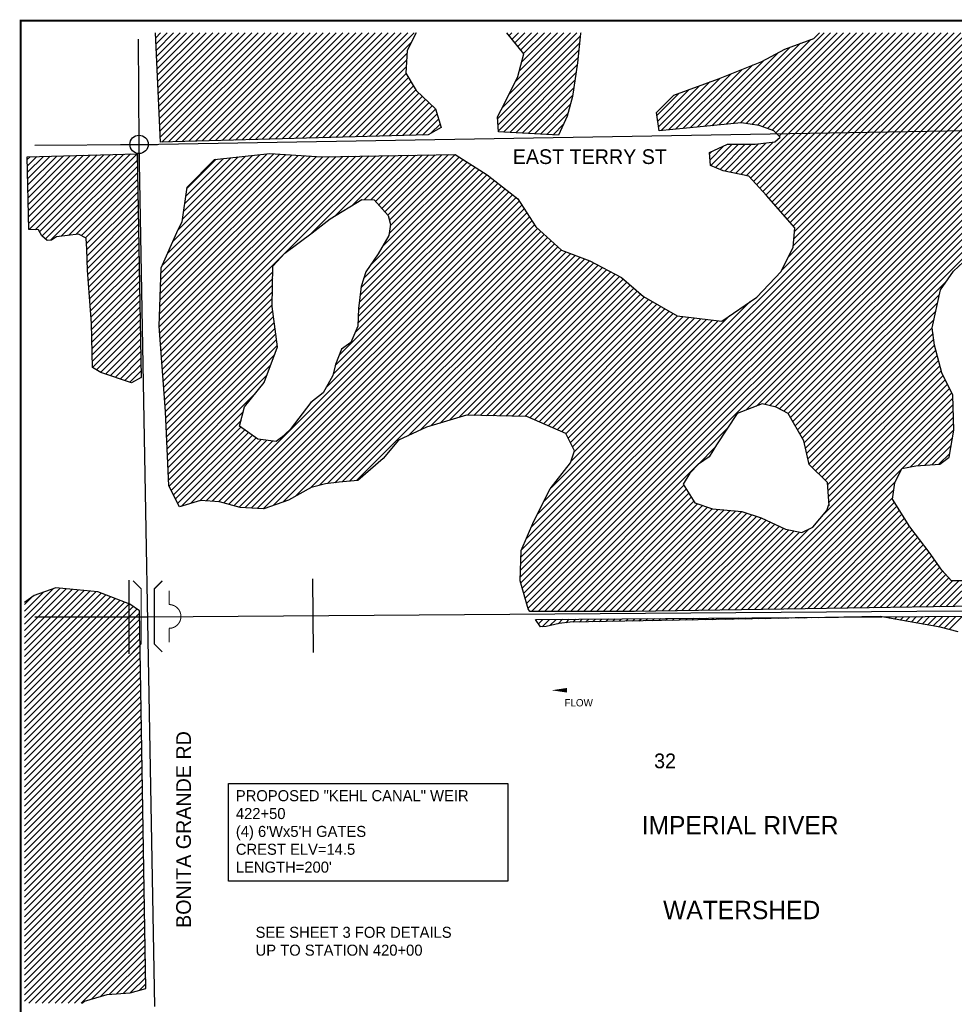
# Model space of a CAD drawing. Extents: x 257397 to 273407, y 721985 to 732703.
# Tile 2 of 4: x 257397 to 262477, y 727349 to 732703. Entities that reach past the tile are written whole.
import ezdxf
from ezdxf.enums import TextEntityAlignment as Align

# ---------------------------------------------------------------- set-up
doc = ezdxf.new("R2010")
doc.units = 0
doc.header["$LTSCALE"] = 800
doc.header["$PDMODE"] = 34
doc.header["$PDSIZE"] = 100
doc.linetypes.add('STREAM', pattern=[0])
doc.layers.get('0').update_dxf_attribs({"linetype": 'CONTINUOUS'})
for name, color, linetype in [('BORDER', 1, 'CONTINUOUS'), ('MAJROADS', 9, 'CONTINUOUS'), ('PROPOSED', 7, 'CONTINUOUS'), ('SEC', 2, 'CONTINUOUS'), ('STATIONS', 7, 'CONTINUOUS'), ('STRUCTTEXT', 7, 'CONTINUOUS'), ('STRUCTURES', 1, 'CONTINUOUS'), ('TEXT', 7, 'CONTINUOUS'), ('TRUNKS', 5, 'STREAM'), ('WETDBA', 12, 'CONTINUOUS'), ('WETFILL', 8, 'CONTINUOUS')]:
    doc.layers.add(name, color=color, linetype=linetype)

# ---------------------------------------------------------------- blocks, each defined once
blk = doc.blocks.new('BRIDGE')
at = {"layer": 'STRUCTURES', "color": 0, "const_width": 20}
for points in [[(-233.755842, -534.277494), (-101.17332, -401.694972), (-101.17332, 496.333298), (-233.755842, 628.915819)], [(244.100107, -534.277494), (111.517586, -401.694972), (111.517586, 496.333298), (244.100107, 628.915819)]]:
    blk.add_lwpolyline(points, dxfattribs=at)
blk = doc.blocks.new('FLARROW')
at = {"color": 0}
blk.add_lwpolyline([(-0.279745, 0.018706, 0, 0.05, 0), (-0.111925, 0.018706, 0, 0, -0.087559), (-0.012404, 0.001143, 0, 0, 0.245722), (0.075409, 0.012852, 0, 0, -0.309425), (0.212006, 0.014803, 0, 0, 0), (0.278354, 0.012852, 0, 0, 0)], format="xyseb", dxfattribs=at)
blk.add_text('FLOW', height=0.08, dxfattribs=at).set_placement((0.014916, -0.15692), align=Align.CENTER)
blk = doc.blocks.new('*X')
at = {"color": 0}
for p, q in [((258136.246637, 732604.896813), (258162.774925, 732631.425102)), ((258137.788111, 732571.082948), (258198.130264, 732631.425102)), ((258139.329584, 732537.269082), (258233.485603, 732631.425102)), ((258140.871058, 732503.455217), (258268.840943, 732631.425102)), ((258142.412531, 732469.641351), (258304.196282, 732631.425102)), ((258143.954005, 732435.827485), (258339.551621, 732631.425102)), ((258145.495478, 732402.01362), (258374.90696, 732631.425102)), ((258147.036951, 732368.199754), (258410.262299, 732631.425102)), ((258148.578425, 732334.385889), (258445.617638, 732631.425102)), ((258150.119898, 732300.572023), (258480.972977, 732631.425102)), ((258151.661372, 732266.758157), (258516.328316, 732631.425102)), ((258153.202845, 732232.944292), (258551.683655, 732631.425102)), ((258154.744319, 732199.130426), (258587.038994, 732631.425102)), ((258156.285792, 732165.31656), (258622.394333, 732631.425102)), ((258157.827266, 732131.502695), (258657.749672, 732631.425102)), ((258159.368739, 732097.688829), (258693.105011, 732631.425102)), ((258160.910212, 732063.874964), (258728.46035, 732631.425102)), ((258169.966713, 732037.576125), (258763.815689, 732631.425102)), ((258206.299315, 732038.553388), (258799.171028, 732631.425102)), ((258242.631916, 732039.53065), (258834.526367, 732631.425102)), ((258278.964517, 732040.507912), (258869.881707, 732631.425102)), ((258315.297118, 732041.485174), (258905.237046, 732631.425102)), ((258351.629719, 732042.462436), (258940.592385, 732631.425102)), ((258387.962321, 732043.439698), (258975.947724, 732631.425102)), ((258424.294922, 732044.41696), (259011.303063, 732631.425102)), ((258460.627523, 732045.394223), (259046.658402, 732631.425102)), ((258496.960124, 732046.371485), (259082.013741, 732631.425102)), ((258533.292725, 732047.348747), (259117.36908, 732631.425102)), ((258569.625327, 732048.326009), (259152.724419, 732631.425102)), ((258605.957928, 732049.303271), (259188.079758, 732631.425102)), ((258642.290529, 732050.280533), (259223.435097, 732631.425102)), ((258678.62313, 732051.257796), (259258.790436, 732631.425102)), ((258714.955731, 732052.235058), (259294.145775, 732631.425102)), ((258751.288333, 732053.21232), (259329.501114, 732631.425102)), ((258787.620934, 732054.189582), (259364.856453, 732631.425102)), ((258823.953535, 732055.166844), (259400.211792, 732631.425102)), ((258860.286136, 732056.144106), (259435.567131, 732631.425102)), ((258896.618737, 732057.121368), (259470.922471, 732631.425102)), ((258932.951339, 732058.098631), (259506.27781, 732631.425102)), ((258969.28394, 732059.075893), (259541.633149, 732631.425102)), ((260020.236852, 732226.145329), (260425.516625, 732631.425102)), ((260057.140272, 732616.602139), (260071.963235, 732631.425102)), ((260057.229289, 732298.493104), (260390.161286, 732631.425102)), ((260072.825721, 732596.932249), (260107.318574, 732631.425102)), ((260088.51117, 732577.262359), (260142.673913, 732631.425102)), ((260092.595712, 732369.214866), (260354.805947, 732631.425102)), ((260104.196619, 732557.592469), (260178.029252, 732631.425102)), ((260112.801049, 732424.775543), (260319.450608, 732631.425102)), ((260118.408565, 729672.666612), (263077.167055, 732631.425102)), ((260119.632286, 729709.245672), (263041.811716, 732631.425102)), ((260119.882068, 732537.922579), (260213.384591, 732631.425102)), ((260120.856006, 729745.824731), (263006.456376, 732631.425102)), ((260120.90428, 729639.806988), (263112.522394, 732631.425102)), ((260122.079727, 729782.403791), (262971.101037, 732631.425102)), ((260124.595392, 729820.274795), (262935.745698, 732631.425102)), ((260125.021088, 732472.35092), (260284.095269, 732631.425102)), ((260128.538301, 729612.08567), (263147.877733, 732631.425102)), ((260135.567517, 732518.252689), (260248.73993, 732631.425102)), ((260136.172322, 729584.364351), (263183.233072, 732631.425102)), ((260143.806343, 729556.643033), (263218.588411, 732631.425102)), ((260151.435709, 729882.470451), (262900.390359, 732631.425102)), ((260151.440363, 729528.921715), (263253.94375, 732631.425102)), ((260159.074384, 729501.200397), (263289.299089, 732631.425102)), ((260178.276026, 729944.666107), (262865.03502, 732631.425102)), ((260178.591614, 729485.362288), (263324.654428, 732631.425102)), ((260213.946953, 729485.362288), (263360.009767, 732631.425102)), ((261275.472273, 732137.877865), (261769.019509, 732631.425102)), ((261314.635054, 732141.685308), (261804.374848, 732631.425102)), ((261343.173851, 730579.233847), (263395.365106, 732631.425102)), ((261345.348601, 731854.200802), (262122.5729, 732631.425102)), ((261346.071279, 732137.766193), (261839.730188, 732631.425102)), ((261368.280364, 731841.777226), (262157.928239, 732631.425102)), ((261376.866527, 732133.206102), (261875.085527, 732631.425102)), ((261385.293449, 731823.434973), (262193.283578, 732631.425102)), ((261401.328596, 730602.033253), (263430.720445, 732631.425102)), ((261402.306535, 731805.092719), (262228.638917, 732631.425102)), ((261407.661775, 732128.646011), (261910.440866, 732631.425102)), ((261419.31962, 731786.750466), (262263.994256, 732631.425102)), ((261435.056902, 732120.685799), (261945.796205, 732631.425102)), ((261436.332706, 731768.408212), (262299.349595, 732631.425102)), ((261445.748468, 730611.097785), (263466.075784, 732631.425102)), ((261453.345792, 731750.065959), (262334.704934, 732631.425102)), ((261461.000778, 732111.274336), (261981.151544, 732631.425102)), ((261469.920528, 731731.285356), (262370.060273, 732631.425102)), ((261474.078383, 730604.072361), (263501.431123, 732631.425102)), ((261486.38896, 731712.398449), (262405.415612, 732631.425102)), ((261486.944654, 732101.862873), (262016.506883, 732631.425102)), ((261502.408298, 730597.046937), (263536.786462, 732631.425102)), ((261502.857391, 731693.511541), (262440.770952, 732631.425102)), ((261507.441798, 732087.004678), (262051.862222, 732631.425102)), ((261519.325823, 731674.624634), (262476.126291, 732631.425102)), ((261525.322536, 732069.530077), (262087.217561, 732631.425102)), ((261526.751164, 730586.034464), (263572.141801, 732631.425102)), ((261535.794255, 731655.737727), (262511.48163, 732631.425102)), ((261540.757662, 731342.503082), (262829.679681, 732631.425102)), ((261550.075173, 730574.003134), (263607.49714, 732631.425102)), ((261552.262687, 731636.850819), (262546.836969, 732631.425102)), ((261568.731118, 731617.963912), (262582.192308, 732631.425102)), ((261573.399182, 730561.971804), (263642.85248, 732631.425102)), ((261573.897382, 731410.998141), (262794.324342, 732631.425102)), ((261585.19955, 731599.077005), (262617.547647, 732631.425102)), ((261586.291973, 730539.509256), (263678.207819, 732631.425102)), ((261599.163839, 730517.025783), (263713.563158, 732631.425102)), ((261600.908569, 731473.364667), (262758.969003, 732631.425102)), ((261601.667982, 731580.190098), (262652.902986, 732631.425102)), ((261604.158216, 731511.969653), (262723.613664, 732631.425102)), ((261607.407862, 731550.574639), (262688.258325, 732631.425102)), ((261612.035705, 730494.54231), (263748.918497, 732631.425102)), ((259005.616541, 732060.053155), (259526.187219, 732580.623832)), ((259993.916022, 732164.469159), (260444.243906, 732614.797044)), ((259996.565722, 732131.76352), (260440.27409, 732575.471888)), ((261197.14671, 732130.26298), (261641.071375, 732574.187646)), ((261236.309491, 732134.070422), (261697.546918, 732595.307849)), ((259041.949142, 732061.030417), (259502.478586, 732521.55986)), ((259999.215423, 732099.057882), (260436.304273, 732536.146732)), ((261118.821146, 732122.648095), (261519.10626, 732522.933208)), ((261157.983928, 732126.455537), (261584.595833, 732553.067442)), ((259078.281743, 732062.007679), (259500.325323, 732484.051258)), ((260026.602683, 732091.089803), (260432.334457, 732496.821577)), ((261079.658365, 732118.840652), (261443.864908, 732483.047196)), ((259114.614345, 732062.984941), (259498.172059, 732446.542656)), ((260060.223095, 732089.354876), (260427.706767, 732456.838548)), ((260093.843506, 732087.619948), (260421.26756, 732415.044002)), ((261001.332801, 732111.225767), (261322.838924, 732432.73189)), ((261040.495583, 732115.033209), (261381.821524, 732456.359151)), ((259150.946946, 732063.962203), (259496.959729, 732409.974987)), ((259187.279547, 732064.939466), (259510.103402, 732387.76332)), ((259223.612148, 732065.916728), (259523.247075, 732365.551654)), ((260127.463918, 732085.885021), (260414.828353, 732373.249456)), ((260883.844456, 732099.803439), (261148.316777, 732364.275759)), ((260923.007238, 732103.610882), (261204.873724, 732385.477368)), ((260962.17002, 732107.418324), (261263.856324, 732409.104629)), ((259259.944749, 732066.89399), (259536.390747, 732343.339988)), ((259296.277351, 732067.871252), (259549.53442, 732321.128321)), ((260161.08433, 732084.150093), (260408.389147, 732331.45491)), ((260864.595532, 732151.265193), (261036.225832, 732322.895493)), ((260869.149964, 732120.464286), (261092.271304, 732343.585626)), ((259332.609952, 732068.848514), (259566.862453, 732303.101015)), ((259368.942553, 732069.825776), (259584.921798, 732285.805021)), ((259405.275154, 732070.803038), (259602.981143, 732268.509027)), ((259441.607756, 732071.780301), (259621.040488, 732251.213033)), ((260194.704741, 732082.415166), (260401.94994, 732289.660364)), ((260860.0411, 732182.0661), (260980.18036, 732302.20536)), ((259477.940357, 732072.757563), (259639.099833, 732233.917039)), ((259514.272958, 732073.734825), (259656.576428, 732216.038295)), ((260228.325153, 732080.680239), (260390.213665, 732242.568751)), ((259550.605559, 732074.712087), (259664.864834, 732188.971362)), ((259586.93816, 732075.689349), (259673.153241, 732161.90443)), ((260261.945564, 732078.945311), (260377.689992, 732194.689739)), ((259631.937882, 732085.333731), (259681.441647, 732134.837497)), ((260295.565976, 732077.210384), (260353.296218, 732134.940626)), ((261316.390222, 731860.597763), (261492.624351, 732036.831892)), ((261146.810676, 731973.860929), (261158.1049, 731985.155153)), ((261148.876271, 731940.571185), (261224.279779, 732015.974693)), ((261153.073511, 731909.413086), (261268.95449, 732025.294065)), ((261178.167479, 731899.151715), (261304.247263, 732025.231499)), ((261203.261447, 731888.890344), (261339.540037, 732025.168933)), ((261229.515087, 731879.788645), (261374.83281, 732025.106367)), ((261258.473466, 731873.391684), (261412.281916, 732027.200135)), ((261287.431844, 731866.994724), (261452.453134, 732032.016013)), ((257438.07475, 731942.080265), (257452.90765, 731956.913165)), ((257438.882172, 731907.532348), (257489.305015, 731957.955192)), ((257439.689594, 731872.984431), (257525.702381, 731958.997218)), ((257440.497016, 731838.436515), (257562.099746, 731960.039244)), ((257441.304439, 731803.888598), (257598.497112, 731961.081271)), ((257442.111861, 731769.340681), (257634.894477, 731962.123297)), ((257442.919283, 731734.792764), (257671.291842, 731963.165323)), ((257443.726705, 731700.244847), (257707.689208, 731964.20735)), ((257444.534127, 731665.69693), (257744.086573, 731965.249376)), ((257445.34155, 731631.149013), (257780.483939, 731966.291402)), ((257446.148972, 731596.601096), (257816.881304, 731967.333429)), ((257447.277643, 731562.374428), (257853.27867, 731968.375455)), ((257480.616212, 731560.357658), (257889.676035, 731969.417481)), ((257504.528611, 731548.914718), (257926.0734, 731970.459508)), ((257518.168271, 731527.199039), (257962.470766, 731971.501534)), ((257536.693299, 731510.368728), (257998.868131, 731972.543561)), ((257564.882218, 731503.202308), (258035.265497, 731973.585587)), ((257622.068496, 731525.033247), (258036.390785, 731939.355536)), ((258155.177018, 731032.836937), (259080.408185, 731958.068103)), ((258156.194206, 731069.209464), (259044.450599, 731957.465857)), ((258157.500605, 731105.871201), (259010.685557, 731959.056154)), ((258157.63223, 730999.93681), (259116.36577, 731958.67035)), ((258158.807003, 731142.532939), (258977.337398, 731961.063333)), ((258160.087442, 730967.036683), (259152.323356, 731959.272596)), ((258160.113401, 731179.194676), (258943.989238, 731963.070513)), ((258161.4198, 731215.856414), (258910.641079, 731965.077693)), ((258162.542654, 730934.136556), (259188.280942, 731959.874843)), ((258162.726198, 731252.518151), (258877.29292, 731967.084872)), ((258164.032597, 731289.179889), (258843.94476, 731969.092052)), ((258164.997866, 730901.236429), (259224.238527, 731960.477089)), ((258165.338995, 731325.841626), (258810.596601, 731971.099232)), ((258167.453078, 730868.336301), (259260.196113, 731961.079336)), ((258169.90829, 730835.436174), (259296.153698, 731961.681582)), ((258172.363502, 730802.536047), (259332.111284, 731962.283829)), ((258172.863307, 731368.721278), (258777.248441, 731973.106411)), ((258201.37888, 731432.592189), (258741.732239, 731972.945549)), ((258229.894453, 731496.463101), (258702.206877, 731968.775526)), ((258258.410026, 731560.334013), (258662.681515, 731964.605503)), ((258281.11425, 731618.393576), (258623.156153, 731960.43548)), ((258287.14848, 731659.783145), (258583.630791, 731956.265457)), ((258293.18271, 731701.172715), (258544.105429, 731952.095434)), ((258299.21694, 731742.562284), (258504.580067, 731947.925411)), ((258305.25117, 731783.951853), (258465.054705, 731943.755388)), ((258838.151379, 731432.968585), (259368.068869, 731962.886075)), ((258974.795983, 731534.25785), (259404.026455, 731963.488322)), ((259114.977578, 731639.084106), (259439.984041, 731964.090568)), ((259205.05243, 731693.803619), (259475.941626, 731964.692815)), ((259271.234471, 731724.63032), (259511.899212, 731965.295062)), ((259305.879727, 731723.920238), (259547.856797, 731965.897308)), ((259331.425581, 731714.110753), (259583.814383, 731966.499555)), ((259348.103146, 731695.432979), (259619.771968, 731967.101801)), ((259364.780711, 731676.755205), (259655.729554, 731967.704048)), ((259367.262588, 731467.105047), (259828.58067, 731928.423129)), ((259381.458277, 731658.077431), (259691.68714, 731968.306294)), ((259398.135842, 731639.399657), (259727.644725, 731968.908541)), ((259404.622659, 731539.820457), (259806.86385, 731942.061649)), ((259406.145122, 731612.053598), (259763.43021, 731969.338687)), ((259410.972449, 731581.525586), (259785.14703, 731955.700168)), ((257662.086017, 731529.695429), (258036.981033, 731904.590445)), ((259251.598549, 731245.374991), (259893.73113, 731887.507572)), ((259265.966098, 731295.097879), (259872.01431, 731901.146091)), ((259301.743985, 731366.231106), (259850.29749, 731914.78461)), ((257702.103538, 731534.357611), (258037.571281, 731869.825354)), ((257731.20717, 731528.105904), (258038.161529, 731835.060263)), ((259236.318681, 731088.673767), (259976.805046, 731829.160132)), ((259237.929103, 731125.639527), (259957.027869, 731844.738294)), ((259242.1019, 731165.167664), (259937.16477, 731860.230534)), ((259246.850225, 731205.271328), (259915.44795, 731873.869053)), ((257754.806008, 731516.349403), (258038.751777, 731800.295172)), ((259133.012841, 730879.30191), (260036.136577, 731782.425646)), ((259219.006636, 731000.651044), (260016.3594, 731798.003808)), ((259234.708259, 731051.708006), (259996.582223, 731813.58197)), ((257759.675675, 731485.863731), (258039.342025, 731765.530081)), ((257762.223594, 731453.056311), (258039.932273, 731730.76499)), ((258476.828147, 730081.695859), (260111.741851, 731716.609563)), ((259060.20632, 730700.429371), (260095.468109, 731735.69116)), ((259099.69103, 730775.26942), (260075.690931, 731751.269322)), ((259111.728776, 730822.662505), (260055.913754, 731766.847484)), ((257763.384349, 731418.861726), (258040.522521, 731695.999899)), ((257764.545103, 731384.667141), (258041.112769, 731661.234808)), ((258505.594454, 730075.106828), (260125.513743, 731695.026116)), ((258533.383656, 730067.54069), (260139.285635, 731673.442669)), ((257765.705857, 731350.472556), (258041.703017, 731626.469717)), ((258561.172857, 730059.974552), (260153.057527, 731651.859223)), ((258588.962058, 730052.408415), (260166.82942, 731630.275776)), ((258620.95041, 730049.041427), (260180.601312, 731608.692329)), ((257767.682043, 731317.093403), (258042.293266, 731591.704626)), ((257769.99057, 731284.046592), (258042.883514, 731556.939535)), ((258654.125582, 730046.86126), (260194.373204, 731587.108882)), ((258687.300754, 730044.681093), (260210.422649, 731567.802988)), ((257772.299098, 731250.99978), (258043.473762, 731522.174444)), ((258720.475927, 730042.500927), (260229.089084, 731551.114084)), ((258773.82182, 730060.491481), (260247.75552, 731534.425181)), ((258829.305913, 730080.620234), (260266.421955, 731517.736277)), ((258896.245811, 730112.204793), (260285.08839, 731501.047373)), ((257774.607625, 731217.952968), (258044.06401, 731487.409353)), ((257776.916152, 731184.906157), (258044.654258, 731452.644262)), ((258974.860419, 730155.464063), (260303.754826, 731484.358469)), ((259024.641914, 730169.890219), (260322.421261, 731467.669566)), ((259070.032599, 730179.925564), (260341.087696, 731450.980662)), ((257779.22468, 731151.859345), (258045.244506, 731417.879171)), ((258174.818714, 730769.63592), (258835.678148, 731430.495354)), ((259110.075779, 730184.613405), (260366.375031, 731440.912658)), ((259149.725771, 730188.908059), (260391.983585, 731431.165872)), ((259188.882927, 730192.709875), (260417.592138, 731421.419087)), ((259228.040082, 730196.511691), (260443.200692, 731411.672301)), ((259507.354939, 730440.471209), (260468.809245, 731401.925516)), ((257781.533207, 731118.812533), (258045.834754, 731383.11408)), ((257783.841735, 731085.765722), (258046.425002, 731348.348989)), ((259573.870074, 730471.631005), (260494.417799, 731392.17873)), ((259632.23517, 730494.640763), (260517.635514, 731380.041106)), ((259682.439168, 730509.489421), (260540.752415, 731367.802668)), ((259732.643165, 730524.338079), (260563.869317, 731355.564231)), ((259782.847162, 730539.186737), (260586.986219, 731343.325794)), ((257786.150262, 731052.71891), (258047.01525, 731313.583898)), ((258177.273926, 730736.735793), (258772.441003, 731331.90287)), ((258179.729138, 730703.835666), (258771.707451, 731295.813979)), ((259830.456142, 730551.440377), (260610.103121, 731331.087356)), ((259865.149611, 730550.778508), (260633.220022, 731318.848919)), ((259899.84308, 730550.116638), (260656.336924, 731306.610482)), ((259934.53655, 730549.454769), (260677.450558, 731292.368777)), ((257787.213223, 731018.426532), (258047.605498, 731278.818807)), ((257788.158113, 730984.016083), (258048.195746, 731244.053716)), ((258182.18435, 730670.935539), (258770.973899, 731259.725088)), ((259969.230019, 730548.792899), (260696.294206, 731275.857086)), ((260003.923489, 730548.131029), (260715.137854, 731259.345395)), ((260038.616958, 730547.46916), (260733.981503, 731242.833704)), ((261624.907571, 730472.058837), (262437.296239, 731284.447504)), ((257789.103004, 730949.605635), (258048.785994, 731209.288625)), ((258184.639562, 730638.035412), (258770.240347, 731223.636197)), ((258187.094774, 730605.135285), (258769.506795, 731187.547305)), ((260073.310428, 730546.80729), (260752.825151, 731226.322013)), ((260108.003897, 730546.145421), (260771.668799, 731209.810322)), ((260142.697367, 730545.483551), (260791.282123, 731194.068308)), ((260170.164629, 730537.595475), (260813.840795, 731181.271641)), ((261637.779437, 730449.575364), (262396.099365, 731207.895291)), ((257790.047894, 730915.195186), (258049.376242, 731174.523534)), ((257790.992784, 730880.784737), (258049.966491, 731139.758443)), ((258189.546179, 730572.231351), (258768.773243, 731151.458414)), ((260194.817996, 730526.893502), (260836.399467, 731168.474974)), ((260209.96146, 730011.70688), (261369.838711, 731171.584131)), ((260219.471363, 730516.19153), (260858.958139, 731155.678307)), ((260244.124729, 730505.489557), (260881.516811, 731142.881639)), ((260268.778096, 730494.787585), (260904.075483, 731130.084972)), ((261650.651303, 730427.091891), (262386.300324, 731162.740911)), ((257791.937675, 730846.374289), (258050.556739, 731104.993352)), ((258191.095711, 730538.425543), (258771.918584, 731119.248417)), ((258192.645242, 730504.619735), (258776.069437, 731088.043931)), ((260246.277511, 730083.378271), (261256.840134, 731093.940893)), ((260293.431462, 730484.085612), (260926.634155, 731117.288305)), ((260318.084829, 730473.38364), (260949.192827, 731104.491638)), ((260342.738195, 730462.681667), (260971.941416, 731091.884887)), ((260366.10193, 730450.690062), (261003.565313, 731088.153446)), ((260378.078009, 730427.310802), (261035.189211, 731084.422005)), ((260390.054088, 730403.931542), (261066.813109, 731080.690563)), ((260402.030167, 730380.552282), (261098.437006, 731076.959122)), ((260411.993996, 730355.160772), (261130.060904, 731073.227681)), ((261661.134993, 730402.220241), (262376.501282, 731117.586531)), ((261667.571035, 730373.300945), (262366.702241, 731072.432151)), ((257792.882565, 730811.96384), (258051.146987, 731070.228261)), ((257814.250983, 730797.976919), (258051.737235, 731035.46317)), ((258194.194773, 730470.813928), (258780.220291, 731056.839445)), ((258195.744305, 730437.00812), (258784.371144, 731025.63496)), ((260286.672391, 730159.12849), (261193.3087, 731065.764798)), ((260393.127316, 730300.938754), (261161.684802, 731069.496239)), ((261674.007078, 730344.381648), (262356.9032, 731027.27777)), ((257836.357713, 730784.728309), (258052.327483, 731000.698079)), ((257862.67641, 730775.691667), (258052.917731, 730965.932988)), ((258197.293836, 730403.202312), (258788.521998, 730994.430474)), ((261680.443121, 730315.462352), (262361.042751, 730996.061983)), ((261686.879163, 730286.543056), (262365.216545, 730964.880438)), ((257889.11775, 730766.777669), (258053.507979, 730931.167898)), ((258198.843367, 730369.396505), (258792.672851, 730963.225989)), ((258200.392899, 730335.590697), (258796.823705, 730932.021503)), ((261703.658982, 730267.967535), (262369.39034, 730933.698893)), ((257915.55909, 730757.86367), (258054.098227, 730896.402807)), ((257942.00043, 730748.949671), (258054.688475, 730861.637716)), ((258201.94243, 730301.784889), (258782.626045, 730882.468504)), ((261721.530886, 730250.484101), (262376.637106, 730905.59032)), ((261739.402791, 730233.000666), (262383.910864, 730877.508739)), ((257968.44177, 730740.035672), (258055.278723, 730826.872625)), ((258203.491962, 730267.979082), (258761.719555, 730826.206675)), ((261757.274696, 730215.517232), (262391.184622, 730849.427159)), ((261775.146601, 730198.033798), (262398.458381, 730821.345578)), ((257994.883111, 730731.121673), (258055.868971, 730792.107534)), ((258055.236026, 730756.119249), (258056.459219, 730757.342443)), ((258205.041493, 730234.173274), (258740.813065, 730769.944846)), ((261788.471411, 730176.003268), (262405.732139, 730793.263997)), ((261790.671201, 730142.84772), (262415.834931, 730768.01145)), ((261765.495802, 730011.606304), (262451.237707, 730697.348209)), ((261792.870992, 730109.692171), (262427.635856, 730744.457036)), ((261795.070782, 730076.536623), (262439.436782, 730720.902622)), ((258206.591024, 730200.367466), (258682.53394, 730676.310382)), ((261283.018287, 729493.77345), (262463.038632, 730673.793795)), ((261318.927629, 729494.327452), (262469.663333, 730645.063157)), ((258974.47976, 730614.702812), (258987.742445, 730627.965497)), ((261354.836971, 729494.881455), (262470.410551, 730610.455035)), ((258208.356553, 730166.777656), (258611.772883, 730570.193986)), ((261390.746313, 729495.435458), (262471.157769, 730575.846914)), ((261426.655655, 729495.989461), (262471.904987, 730541.238793)), ((258220.275841, 730143.341605), (258599.552844, 730522.618608)), ((258232.195128, 730119.905553), (258599.523606, 730487.234031)), ((262236.044938, 730270.023405), (262472.652204, 730506.630672)), ((262396.207887, 729510.947539), (263400.667432, 730515.407083)), ((258244.114415, 730096.469501), (258620.22239, 730472.577476)), ((258256.033703, 730073.033449), (258640.921174, 730457.920921)), ((258274.377028, 730056.021436), (258661.619959, 730443.264366)), ((260249.302292, 729485.362288), (261242.983332, 730479.043327)), ((262278.157744, 730276.780873), (262473.399422, 730472.022551)), ((262316.397999, 730279.665788), (262466.430832, 730429.698621)), ((262432.117229, 729511.501541), (263397.601545, 730476.985857)), ((262468.026571, 729512.055544), (263386.320531, 730430.349504)), ((258325.29651, 730071.585579), (258682.318743, 730428.607812)), ((258376.215992, 730087.149722), (258709.044119, 730419.977848)), ((258410.540024, 730086.118415), (258740.029496, 730415.607887)), ((258443.684086, 730083.907137), (258771.014873, 730411.237925)), ((261085.559629, 730286.264286), (261176.901238, 730377.605894)), ((262354.638253, 730282.550703), (262459.281879, 730387.194329)), ((262392.878507, 730285.435618), (262452.132927, 730344.690038)), ((260284.657632, 729485.362288), (261085.015048, 730285.719704)), ((260320.012971, 729485.362288), (261006.326275, 730171.675592)), ((261462.564996, 729496.543464), (262155.793106, 730189.771574)), ((260355.36831, 729485.362288), (261019.875738, 730149.869716)), ((260390.723649, 729485.362288), (261033.425201, 730128.063841)), ((261498.474338, 729497.097467), (262147.514371, 730146.1375)), ((260426.078988, 729485.362288), (261046.974665, 730106.257965)), ((260461.434327, 729485.362288), (261060.524128, 730084.452089)), ((260496.789666, 729485.362288), (261081.614185, 730070.186807)), ((260532.145005, 729485.362288), (261108.127414, 730061.344697)), ((261534.38368, 729497.65147), (262141.857439, 730105.125228)), ((261570.293022, 729498.205472), (262151.098518, 730079.010968)), ((261606.202364, 729498.759475), (262164.772657, 730057.329768)), ((260567.500344, 729485.362288), (261134.640643, 730052.502587)), ((260602.855683, 729485.362288), (261161.153872, 730043.660477)), ((260638.211022, 729485.362288), (261193.101458, 730040.252724)), ((260673.566361, 729485.362288), (261225.456888, 730037.252815)), ((260708.9217, 729485.362288), (261257.812318, 730034.252906)), ((260744.378158, 729485.463406), (261290.167748, 730031.252996)), ((260780.2875, 729486.017409), (261322.523178, 730028.253087)), ((260816.196842, 729486.571412), (261349.25829, 730019.63286)), ((260852.106184, 729487.125415), (261375.983337, 730011.002568)), ((260888.015526, 729487.679418), (261402.708383, 730002.372276)), ((261642.111706, 729499.313478), (262178.446795, 730035.648568)), ((261678.021048, 729499.867481), (262192.120934, 730013.967367)), ((260923.924868, 729488.233421), (261429.14669, 729993.455243)), ((260959.834209, 729488.787424), (261453.314997, 729982.268212)), ((260995.743551, 729489.341427), (261477.483305, 729971.08118)), ((261031.652893, 729489.895429), (261501.651613, 729959.894149)), ((261067.562235, 729490.449432), (261525.81992, 729948.707117)), ((261713.93039, 729500.421484), (262205.795073, 729992.286167)), ((261749.839732, 729500.975487), (262219.469211, 729970.604966)), ((261785.749074, 729501.52949), (262233.14335, 729948.923766)), ((261103.471577, 729491.003435), (261549.988228, 729937.520086)), ((261139.380919, 729491.557438), (261577.080692, 729929.257211)), ((261175.290261, 729492.111441), (261606.125155, 729922.946335)), ((261211.199603, 729492.665444), (261635.169619, 729916.635459)), ((261247.108945, 729493.219447), (261688.083514, 729934.194015)), ((261821.658416, 729502.083493), (262248.117312, 729928.542389)), ((261857.567758, 729502.637495), (262263.393633, 729908.463371)), ((261893.4771, 729503.191498), (262278.669953, 729888.384352)), ((261929.386442, 729503.745501), (262293.946274, 729868.305333)), ((261965.295784, 729504.299504), (262309.222594, 729848.226315)), ((262001.205125, 729504.853507), (262324.498914, 729828.147296)), ((262037.114467, 729505.40751), (262339.771786, 729808.064829)), ((262073.023809, 729505.961513), (262354.338752, 729787.276456)), ((262108.933151, 729506.515516), (262368.905718, 729766.488083)), ((262144.842493, 729507.069518), (262383.472684, 729745.69971)), ((262180.751835, 729507.623521), (262398.03965, 729724.911337)), ((262216.661177, 729508.177524), (262413.247131, 729704.763478)), ((262252.570519, 729508.731527), (262430.069208, 729686.230216)), ((262288.479861, 729509.28553), (262446.891284, 729667.696953)), ((262324.389203, 729509.839533), (262466.779629, 729652.229959)), ((262360.298545, 729510.393536), (262502.146076, 729652.241067)), ((257422.352698, 729416.12914), (257617.007162, 729610.783604)), ((257422.352698, 729451.484479), (257579.013015, 729608.144797)), ((257422.352698, 729380.773801), (257649.302954, 729607.724057)), ((257422.352698, 729345.418462), (257681.598745, 729604.664509)), ((257422.352698, 729310.063123), (257713.894537, 729601.604962)), ((257422.352698, 729274.707784), (257746.190329, 729598.545415)), ((257422.352698, 729239.352445), (257778.48612, 729595.485867)), ((257422.352698, 729203.997106), (257810.781912, 729592.42632)), ((257422.352698, 729486.839818), (257524.156428, 729588.643548)), ((257422.352698, 729168.641767), (257838.64427, 729584.933339)), ((257422.352698, 729133.286427), (257864.130966, 729575.064695)), ((257422.352698, 729097.931088), (257889.617661, 729565.196052)), ((257422.352698, 729522.195157), (257462.697241, 729562.5397)), ((257422.352698, 729062.575749), (257915.104357, 729555.327408)), ((257422.352698, 729027.22041), (257940.591052, 729545.458765)), ((257422.352698, 728991.865071), (257966.077748, 729535.590121)), ((257422.352698, 728956.509732), (257991.564443, 729525.721478)), ((257422.352698, 728921.154393), (258012.993563, 729511.795258)), ((257422.352698, 728885.799054), (258033.707406, 729497.153762)), ((257422.352698, 728850.443715), (258047.594693, 729475.68571)), ((257422.352698, 728815.088376), (258048.190737, 729440.926415)), ((260201.8929, 729437.952895), (260205.201757, 729441.261752)), ((260216.311914, 729417.016571), (260240.825181, 729441.529837)), ((260235.965401, 729401.314718), (260276.448604, 729441.797922)), ((260277.869309, 729407.863287), (260312.072028, 729442.066007)), ((260323.57587, 729418.214509), (260347.695452, 729442.334091)), ((260364.373946, 729423.657247), (260383.318876, 729442.602176)), ((260402.808572, 729426.736533), (260418.9423, 729442.870261)), ((260438.817295, 729427.389917), (260454.565724, 729443.138346)), ((260474.826018, 729428.043301), (260490.189148, 729443.406431)), ((260510.834741, 729428.696685), (260525.812572, 729443.674515)), ((260546.843464, 729429.350069), (260561.435995, 729443.9426)), ((260582.852187, 729430.003453), (260597.059419, 729444.210685)), ((260618.86091, 729430.656837), (260632.682843, 729444.47877)), ((260654.869633, 729431.310221), (260668.306267, 729444.746855)), ((260690.878356, 729431.963605), (260703.929691, 729445.014939)), ((260726.887079, 729432.616989), (260739.553115, 729445.283024)), ((260762.895802, 729433.270373), (260775.176539, 729445.551109)), ((260798.904525, 729433.923757), (260810.799963, 729445.819194)), ((260834.913248, 729434.577141), (260846.423386, 729446.087279)), ((260870.921971, 729435.230525), (260882.04681, 729446.355364)), ((260906.930695, 729435.883909), (260917.670234, 729446.623448)), ((260942.939418, 729436.537293), (260953.293658, 729446.891533)), ((260978.948141, 729437.190677), (260988.917082, 729447.159618)), ((261014.956864, 729437.844061), (261024.540506, 729447.427703)), ((261050.965587, 729438.497445), (261060.16393, 729447.695788)), ((261086.97431, 729439.150829), (261095.787353, 729447.963872)), ((261122.983033, 729439.804213), (261131.410777, 729448.231957)), ((261158.991756, 729440.457597), (261167.034201, 729448.500042)), ((261195.000479, 729441.11098), (261202.657625, 729448.768127)), ((261231.009202, 729441.764364), (261238.281049, 729449.036212)), ((261267.017925, 729442.417748), (261273.904473, 729449.304296)), ((261303.026648, 729443.071132), (261309.527897, 729449.572381)), ((261339.035371, 729443.724516), (261345.151321, 729449.840466)), ((261375.044094, 729444.3779), (261380.774744, 729450.108551)), ((261411.052817, 729445.031284), (261416.398168, 729450.376636)), ((261447.06154, 729445.684668), (261452.021592, 729450.64472)), ((261483.070263, 729446.338052), (261487.645016, 729450.912805)), ((261519.078986, 729446.991436), (261523.26844, 729451.18089)), ((261555.087709, 729447.64482), (261558.891864, 729451.448975)), ((261591.096432, 729448.298204), (261594.515288, 729451.71706)), ((261627.105155, 729448.951588), (261630.138712, 729451.985145)), ((261663.113878, 729449.604972), (261665.762135, 729452.253229)), ((261699.122601, 729450.258356), (261701.385559, 729452.521314)), ((261735.131324, 729450.91174), (261737.008983, 729452.789399)), ((261771.140047, 729451.565124), (261772.632407, 729453.057484)), ((261807.14877, 729452.218508), (261808.255831, 729453.325569)), ((261843.157493, 729452.871892), (261843.879255, 729453.593653)), ((261879.166216, 729453.525276), (261879.502679, 729453.861738)), ((261915.126102, 729454.129823), (261915.174939, 729454.17866)), ((261950.749526, 729454.397908), (261951.183662, 729454.832044)), ((261986.37295, 729454.665993), (261987.192385, 729455.485428)), ((262021.996374, 729454.934077), (262023.201108, 729456.138812)), ((262057.619798, 729455.202162), (262059.209831, 729456.792196)), ((262091.751394, 729453.978419), (262093.243222, 729455.470247)), ((262121.788093, 729448.659779), (262128.866646, 729455.738332)), ((262151.824792, 729443.341139), (262164.49007, 729456.006417)), ((262181.86149, 729438.022498), (262200.113493, 729456.274502)), ((262211.898189, 729432.703858), (262235.736917, 729456.542586)), ((262241.934888, 729427.385218), (262271.360341, 729456.810671)), ((262271.971587, 729422.066578), (262306.983765, 729457.078756)), ((262302.008285, 729416.747937), (262342.607189, 729457.346841)), ((262332.044984, 729411.429297), (262378.230613, 729457.614926)), ((262362.081683, 729406.110657), (262413.854037, 729457.88301)), ((262392.118382, 729400.792016), (262449.477461, 729458.151095)), ((262420.876361, 729394.194656), (262485.100884, 729458.41918)), ((262449.153551, 729387.116508), (262520.724308, 729458.687265)), ((257422.352698, 728779.733037), (258048.786782, 729406.167121)), ((257422.352698, 728744.377698), (258049.382826, 729371.407826)), ((257422.352698, 728709.022359), (258049.978871, 729336.648532)), ((257422.352698, 728673.66702), (258050.574915, 729301.889237)), ((257422.352698, 728638.311681), (258051.17096, 729267.129942)), ((257422.352698, 728602.956342), (258051.767004, 729232.370648)), ((257422.352698, 728567.601003), (258052.363049, 729197.611353)), ((257422.352698, 728532.245663), (258052.959093, 729162.852059)), ((257422.352698, 728496.890324), (258053.555138, 729128.092764)), ((257422.352698, 728461.534985), (258054.151182, 729093.333469)), ((257422.352698, 728426.179646), (258054.747227, 729058.574175)), ((257422.352698, 728390.824307), (258055.343271, 729023.81488)), ((257422.352698, 728355.468968), (258055.939315, 728989.055586)), ((257422.352698, 728320.113629), (258056.53536, 728954.296291)), ((257422.352698, 728284.75829), (258057.131404, 728919.536997)), ((257422.352698, 728249.402951), (258057.727449, 728884.777702)), ((257422.352698, 728214.047612), (258058.323493, 728850.018407)), ((257422.352698, 728178.692273), (258058.919538, 728815.259113)), ((257422.352698, 728143.336934), (258059.515582, 728780.499818)), ((257422.352698, 728107.981595), (258060.111627, 728745.740524)), ((257422.352698, 728072.626256), (258060.707671, 728710.981229)), ((257422.352698, 728037.270917), (258061.303716, 728676.221934)), ((257422.352698, 728001.915578), (258061.89976, 728641.46264)), ((257422.352698, 727966.560239), (258062.495805, 728606.703345)), ((257422.352698, 727931.204899), (258063.091849, 728571.944051)), ((257422.352698, 727895.84956), (258063.687894, 728537.184756)), ((257422.352698, 727860.494221), (258064.283938, 728502.425461)), ((257422.352698, 727825.138882), (258064.879983, 728467.666167)), ((257422.352698, 727789.783543), (258065.476027, 728432.906872)), ((257422.352698, 727754.428204), (258066.072071, 728398.147578)), ((257422.352698, 727719.072865), (258066.668116, 728363.388283)), ((257422.352698, 727683.717526), (258067.26416, 728328.628989)), ((257422.352698, 727648.362187), (258067.860205, 728293.869694)), ((257422.352698, 727613.006848), (258068.456249, 728259.110399)), ((257422.352698, 727577.651509), (258069.052294, 728224.351105)), ((257422.352698, 727542.29617), (258069.648338, 728189.59181)), ((257422.352698, 727506.940831), (258070.244383, 728154.832516)), ((257422.352698, 727471.585492), (258070.840427, 728120.073221)), ((257422.352698, 727436.230153), (258071.436472, 728085.313926)), ((257422.352698, 727400.874814), (258072.032516, 728050.554632)), ((257422.352698, 727365.519475), (258072.628561, 728015.795337)), ((257447.153375, 727354.964813), (258073.224605, 727981.036043)), ((257482.508714, 727354.964813), (258073.82065, 727946.276748)), ((257517.864053, 727354.964813), (258074.416694, 727911.517453)), ((257553.219393, 727354.964813), (258075.012739, 727876.758159)), ((257588.574732, 727354.964813), (258075.608783, 727841.998864)), ((257623.930071, 727354.964813), (258076.204827, 727807.23957)), ((257659.28541, 727354.964813), (258076.800872, 727772.480275)), ((257694.640749, 727354.964813), (258077.396916, 727737.720981)), ((257729.996088, 727354.964813), (258077.992961, 727702.961686)), ((257787.368812, 727376.982198), (258078.589005, 727668.202391)), ((257838.075375, 727392.333422), (258079.18505, 727633.443097)), ((257884.813365, 727403.716073), (258079.781094, 727598.683802)), ((257922.921296, 727406.468665), (258080.377139, 727563.924508)), ((257961.029227, 727409.221257), (258080.973183, 727529.165213)), ((257999.579044, 727412.415735), (258081.569228, 727494.405918)), ((258047.939483, 727425.420835), (258082.165272, 727459.646624))]:
    blk.add_line(p, q, dxfattribs=at)
blk = doc.blocks.new('WEIR')
at = {"layer": 'STRUCTURES', "color": 0, "const_width": 30}
blk.add_lwpolyline([(13.092958, 760.705662), (13.092958, 358.309611, -1), (13.092958, -331.690389), (13.092958, -734.086439)], format="xyb", dxfattribs=at)

msp = doc.modelspace()

# ---------------------------------------------------------------- linework, layer by layer
at = {"layer": 'BORDER', "color": 0, "const_width": 10}
msp.add_lwpolyline([(257401.625427, 722237.717145), (273401.625427, 722237.717145), (273401.625427, 732697.717145), (257401.625427, 732697.717145)], close=True, dxfattribs=at)
at = {"layer": 'MAJROADS', "color": 0}
for points in [[(258131.019719, 727337.717145), (258045.42981, 732024.753384), (258042.127591, 732597.579798)], [(257478.625803, 732020.668445), (258045.42981, 732024.753384), (263297.742295, 732113.284634), (268826.504337, 732208.679601)]]:
    msp.add_lwpolyline(points, dxfattribs=at)
at = {"layer": 'PROPOSED', "color": 0}
for p, q in [((258530.814403, 728019.079281), (258530.814403, 728550.145676)), ((258530.814403, 728550.145676), (260050.019414, 728550.145676)), ((260050.019414, 728550.145676), (260050.019414, 728019.079281)), ((260050.019414, 728019.079281), (258530.814403, 728019.079281))]:
    msp.add_line(p, q, dxfattribs=at)
at = {"layer": 'SEC', "color": 0}
msp.add_point((258045.42981, 732024.753384), dxfattribs=at)
at = {"layer": 'STATIONS', "color": 0}
for p, q in [((257990.467793, 729655.362288), (257990.467793, 729255.362288)), ((258988.937301, 729662.115242), (258991.947424, 729262.126568))]:
    msp.add_line(p, q, dxfattribs=at)
at = {"layer": 'TRUNKS', "color": 0}
msp.add_lwpolyline([(257478.625803, 729455.362288), (258092.349428, 729455.362288), (263257.602617, 729494.233507), (266308.890701, 729541.308347), (272726.218331, 729664.421772)], dxfattribs=at)
at = {"layer": 'WETDBA', "color": 0}
for points in [[(259552.066227, 732631.425102), (259503.288815, 732535.673579), (259496.151246, 732411.341253), (259551.489825, 732317.823856), (259656.082098, 732217.652597), (259687.028508, 732116.592835), (259616.334246, 732076.480035), (258162.118721, 732037.365033), (258135.037292, 732631.425102)], [(266308.315271, 729571.302828), (260737.823855, 729485.362288), (260169.241671, 729485.362288), (260159.567787, 729499.40871), (260117.698694, 729651.447389), (260123.241731, 729817.138028), (260191.392396, 729975.059983), (260280.888003, 730151.683661), (260390.104529, 730292.251394), (260413.2249, 730358.698337), (260364.883629, 730453.068383), (260152.420755, 730545.298052), (259824.651685, 730551.551113), (259607.150193, 730487.221468), (259456.433518, 730416.616471), (259373.001296, 730316.59504), (259234.564372, 730197.145143), (259132.349152, 730187.220941), (259058.869834, 730178.618743), (258980.724049, 730158.690643), (258857.310507, 730090.779859), (258723.655602, 730042.291969), (258595.085525, 730050.741184), (258482.875973, 730081.292365), (258379.596137, 730088.182903), (258265.989667, 730053.45774), (258208.10828, 730167.265819), (258189.539666, 730572.373446), (258154.98825, 731035.366456), (258166.346852, 731354.125324), (258258.697644, 731560.978239), (258278.841707, 731602.805906), (258306.340088, 731791.420879), (258454.614365, 731942.653906), (258755.604646, 731974.409122), (259038.706004, 731957.369642), (259763.167762, 731969.503509), (259938.126779, 731859.626376), (260103.707439, 731729.201173), (260201.736692, 731575.568751), (260341.95141, 731450.208451), (260495.453929, 731391.784372), (260668.616804, 731300.109328), (260786.608433, 731196.719513), (260971.278896, 731091.963061), (261212.532663, 731063.496479), (261403.335852, 731194.600585), (261536.440128, 731333.579358), (261600.242275, 731465.449266), (261609.175986, 731571.579504), (261456.666376, 731746.48595), (261359.696955, 731851.031224), (261220.824954, 731881.708312), (261150.750662, 731910.362941), (261146.446777, 731979.725631), (261244.38361, 732025.337624), (261394.525736, 732025.071456), (261501.58911, 732037.906621), (261530.481202, 732064.488584), (261495.363175, 732098.80895), (261416.873944, 732127.281893), (261317.635032, 732141.976968), (260872.369972, 732098.687879), (260857.582477, 732198.693382), (260952.386024, 732291.944611), (261194.602419, 732381.362886), (261429.700381, 732475.538472), (261555.247939, 732542.092187), (261712.533207, 732600.912283), (261744.02757, 732631.425102)], [(260447.366869, 732631.425102), (260445.605078, 732628.280866), (260429.422243, 732467.97308), (260401.116634, 732284.251681), (260373.249309, 732177.712651), (260325.641142, 732075.658403), (259999.7487, 732092.47556), (259993.053411, 732175.116483), (260033.508081, 732251.058123), (260104.796816, 732393.61325), (260136.508239, 732517.073003), (260045.31993, 732631.425102)], [(262526.879178, 729652.248835), (262460.93187, 729652.228122), (262408.469188, 729710.027446), (262339.700971, 729808.165889), (262235.723885, 729944.832167), (262140.560174, 730095.720171), (262152.692516, 730183.678601), (262192.400519, 730261.708835), (262267.161203, 730275.951273), (262397.441363, 730285.779848), (262448.546187, 730323.36498), (262473.41649, 730471.232043), (262469.313426, 730661.26943), (262408.460514, 730782.730642), (262369.426681, 730933.427392), (262356.879186, 731027.167111), (262401.54532, 731232.990475), (262472.309712, 731334.843113), (262553.45173, 731410.961654)], [(258082.592371, 727434.739697), (258047.392438, 729487.480553), (257995.38397, 729524.242528), (257822.049766, 729591.358858), (257592.868568, 729613.070378), (257475.206034, 729571.241922), (257422.352698, 729534.47247)], [(262498.374339, 729374.795905), (262400.325951, 729399.338691), (262074.313077, 729457.066247), (260388.451748, 729426.476026), (260329.668294, 729419.594268), (260257.758012, 729403.308657), (260227.6499, 729400.553882), (260199.642874, 729441.219919), (263257.946893, 729464.235249)], [(257733.875102, 727354.964813), (257748.04353, 727365.076615), (257872.809357, 727402.849006), (257997.494698, 727411.855212), (258082.592371, 727434.739697)]]:
    msp.add_lwpolyline(points, dxfattribs=at)
for points in [[(257446.948421, 731562.394344), (257437.738239, 731956.478878), (258035.809356, 731973.601157), (258056.468089, 730756.820009), (258005.18158, 730727.649816), (257836.983197, 730784.353455), (257792.915531, 730810.7633), (257786.350146, 731049.857555), (257766.041957, 731340.571408), (257762.186713, 731454.142813), (257757.363268, 731515.075423), (257715.520461, 731535.92073), (257597.252308, 731522.142073), (257568.894916, 731503.288945), (257545.052587, 731502.77417), (257517.143836, 731528.129756), (257498.230146, 731559.292128)], [(258690.89076, 730422.538072), (258591.858242, 730492.66178), (258619.039462, 730598.484425), (258725.662974, 730729.174166), (258797.93505, 730923.666843), (258768.622232, 731144.029093), (258773.044875, 731361.61186), (258837.462997, 731432.458315), (258986.615421, 731543.019134), (259083.870933, 731620.18715), (259256.300705, 731724.9364), (259322.979539, 731723.569764), (259399.188923, 731638.220276), (259412.169919, 731589.390515), (259402.953324, 731528.856341), (259345.467165, 731429.395106), (259277.432051, 731331.109255), (259252.465333, 731252.695725), (259238.224472, 731132.419464), (259234.00265, 731035.511394), (259195.924244, 730946.992767), (259145.475244, 730911.52651), (259112.915955, 730827.336476), (259098.043978, 730768.784913), (259045.375692, 730673.637131), (258979.847532, 730621.70915), (258867.261046, 730474.75451), (258819.112607, 730430.21749), (258790.114532, 730408.544242)], [(261796.153267, 730060.221267), (261787.833165, 730185.622993), (261687.493784, 730283.78136), (261658.746735, 730412.951483), (261573.445875, 730561.947718), (261508.174315, 730595.617045), (261432.70203, 730614.33312), (261296.348129, 730560.875952), (261184.977663, 730390.094124), (261143.564361, 730326.058509), (261085.492509, 730286.218237), (261038.837402, 730237.504028), (261002.958357, 730177.095762), (261066.192317, 730075.329971), (261163.00476, 730043.04321), (261322.58102, 730028.247724), (261426.436194, 729994.709878), (261559.663171, 729933.041746), (261647.773006, 729913.896954), (261707.459315, 729943.950077), (261784.106194, 730033.30143), (261795.300617, 730067.218576)]]:
    msp.add_lwpolyline(points, close=True, dxfattribs=at)

# ---------------------------------------------------------------- block references
at = {"layer": 'PROPOSED', "color": 0, "xscale": 0.1875, "yscale": 0.1875, "zscale": 0.1875}
msp.add_blockref('WEIR', (258205.850522, 729455.28478), dxfattribs=at)
at = {"layer": 'STRUCTURES', "color": 0, "xscale": 0.3325, "yscale": 0.3325, "zscale": 0.3325}
msp.add_blockref('BRIDGE', (258090.808899, 729442.49421), dxfattribs=at)
at = {"layer": 'TRUNKS', "color": 0, "xscale": 500, "yscale": 500, "zscale": 500}
msp.add_blockref('FLARROW', (260427.483737, 729047.055349), dxfattribs=at)
at = {"layer": 'WETFILL', "color": 0}
msp.add_blockref('*X', (0, 0), dxfattribs=at)
msp.add_blockref('*X', (0, 0), dxfattribs=at)
msp.add_blockref('*X', (0, 0), dxfattribs=at)
msp.add_blockref('*X', (0, 0), dxfattribs=at)

# ---------------------------------------------------------------- texts
at = {"layer": 'MAJROADS', "color": 0}
msp.add_text('EAST TERRY ST', height=80, dxfattribs=at).set_placement((260076.508536, 731917.96494))
msp.add_text('BONITA GRANDE RD', height=80, rotation=90, dxfattribs=at).set_placement((258327.30798, 727764.203244))
at = {"layer": 'PROPOSED', "color": 0}
for s, p in [('PROPOSED "KEHL CANAL" WEIR', (258571.518822, 728453.293069)), ('422+50', (258571.518822, 728356.150212)), ("(4) 6'Wx5'H GATES", (258571.518822, 728259.007355)), ('CREST ELV=14.5', (258571.518822, 728161.864498)), ("LENGTH=200'", (258571.518822, 728064.721641))]:
    msp.add_text(s, height=60, dxfattribs=at).set_placement(p)
at = {"layer": 'STRUCTTEXT', "color": 0}
for s, p in [('SEE SHEET 3 FOR DETAILS', (258678.833142, 727710.364344)), ('UP TO STATION 420+00', (258678.833142, 727613.221487))]:
    msp.add_text(s, height=60, dxfattribs=at).set_placement(p)
at = {"layer": 'TEXT', "color": 0}
for s, height, p in [('32', 80, (260904.698662, 728632.492676)), ('IMPERIAL RIVER', 100, (261312.527431, 728272.292894)), ('WATERSHED', 100, (261321.222296, 727811.659275))]:
    msp.add_text(s, height=height, dxfattribs=at).set_placement(p, align=Align.CENTER)

doc.saveas('drawing.dxf')
